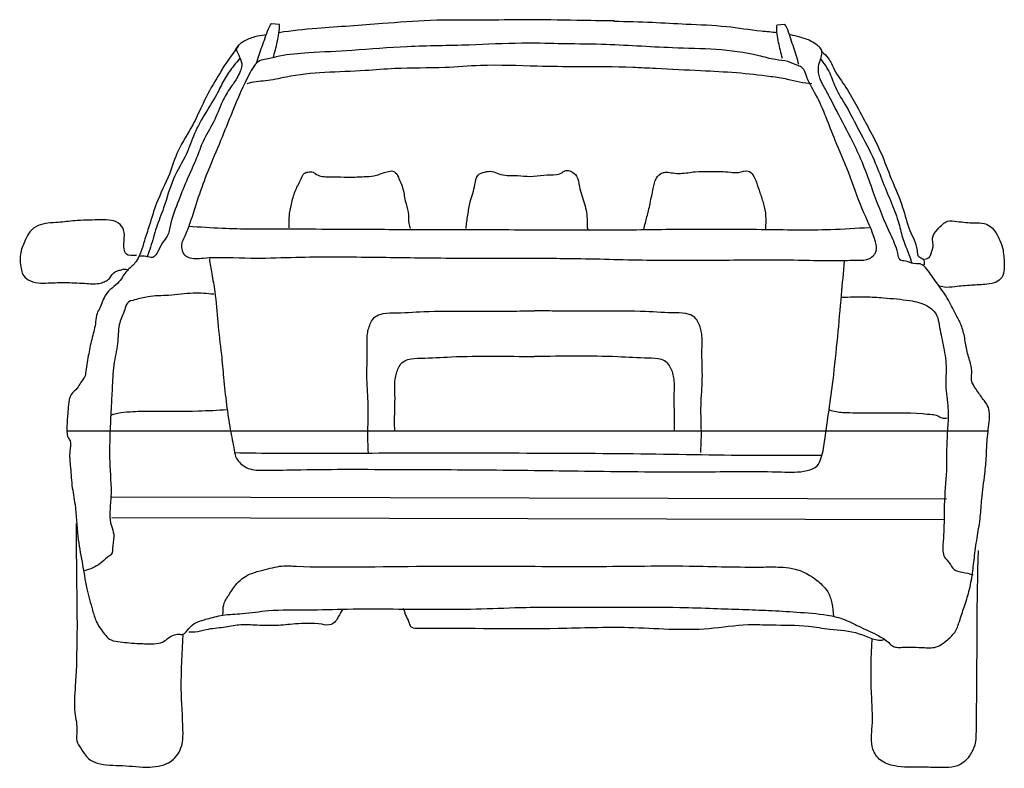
# Model space of a CAD drawing. Header units: millimetres. Extents: x 160.33 to 162.37, y 243.67 to 245.23.
import ezdxf

# ---------------------------------------------------------------- set-up
doc = ezdxf.new("R2010")
doc.units = ezdxf.units.MM
doc.header["$MEASUREMENT"] = 0
doc.layers.get('0').update_dxf_attribs({"color": 5})

msp = doc.modelspace()

# ---------------------------------------------------------------- linework, layer by layer
at = {"color": 7}
for p, q in [((160.8495, 245.2174), (160.8659, 245.216)), ((161.9149, 245.2154), (161.8985, 245.2144)), ((160.4242, 244.3724), (162.3373, 244.3724)), ((160.518, 244.2355), (162.2506, 244.2314)), ((160.5175, 244.1924), (162.2455, 244.1884))]:
    msp.add_line(p, q, dxfattribs=at)
for points, knots in [([(161.5605, 245.223), (161.5348, 245.2233), (161.4728, 245.224), (161.3826, 245.2262), (161.2811, 245.2237), (161.1827, 245.226), (161.0673, 245.2159), (160.9631, 245.2092), (160.8904, 245.2028), (160.8649, 245.1985)], [0, 0, 0, 0, 0.0130865, 0.0315417, 0.0459743, 0.0647681, 0.0815991, 0.1048393, 0.1182554, 0.1182554, 0.1182554, 0.1182554]), ([(161.8989, 245.1984), (161.8879, 245.1997), (161.8526, 245.2024), (161.7906, 245.2129), (161.7149, 245.2152), (161.6371, 245.2201), (161.587, 245.2212), (161.5604, 245.2218)], [0.90956096, 0.90956096, 0.90956096, 0.90956096, 0.91516129, 0.92740666, 0.94165728, 0.95360429, 0.96715149, 0.96715149, 0.96715149, 0.96715149]), ([(160.8181, 245.1353), (160.8211, 245.147), (160.8302, 245.1706), (160.8393, 245.1979), (160.8463, 245.2146), (160.8495, 245.2174)], [0.00089717, 0.00089717, 0.00089717, 0.00089717, 0.00705848, 0.01367692, 0.01585466, 0.01585466, 0.01585466, 0.01585466]), ([(160.8526, 245.1466), (160.8558, 245.1576), (160.8618, 245.1801), (160.8663, 245.2035), (160.8659, 245.2154)], [0.0017489, 0.0017489, 0.0017489, 0.0017489, 0.00757716, 0.01366641, 0.01366641, 0.01366641, 0.01366641]), ([(161.91, 245.1447), (161.9071, 245.1558), (161.9017, 245.1785), (161.8978, 245.2019), (161.8985, 245.2138)], [0.0017489, 0.0017489, 0.0017489, 0.0017489, 0.00757716, 0.01366641, 0.01366641, 0.01366641, 0.01366641]), ([(161.9442, 245.1325), (161.9415, 245.1443), (161.933, 245.1682), (161.9246, 245.1957), (161.9181, 245.2125), (161.9149, 245.2154)], [0.00089717, 0.00089717, 0.00089717, 0.00089717, 0.00705848, 0.01367692, 0.01585466, 0.01585466, 0.01585466, 0.01585466]), ([(160.7801, 245.1707), (160.7493, 245.1278), (160.7436, 245.1161), (160.7259, 245.0895), (160.7058, 245.0505), (160.6842, 245.0008), (160.6538, 244.9581), (160.6374, 244.9), (160.6107, 244.8507), (160.5973, 244.803), (160.5857, 244.7695), (160.5802, 244.7478), (160.5733, 244.7325), (160.5653, 244.718), (160.5463, 244.7048), (160.5331, 244.6771), (160.5022, 244.6599), (160.4965, 244.6319), (160.485, 244.6148), (160.4844, 244.5931), (160.4763, 244.5659), (160.4692, 244.5316), (160.4649, 244.5044), (160.4619, 244.4827), (160.4524, 244.4728), (160.4457, 244.459), (160.4302, 244.4482), (160.4278, 244.4276), (160.4258, 244.4057), (160.4247, 244.3866), (160.4239, 244.3699), (160.4256, 244.3594), (160.4347, 244.3482), (160.4283, 244.3271), (160.4324, 244.297), (160.4337, 244.2598), (160.444, 244.2111), (160.4447, 244.1573), (160.4565, 244.0996), (160.4643, 244.048), (160.4756, 244.0073), (160.4839, 243.9777), (160.4972, 243.9573), (160.5118, 243.9373), (160.5419, 243.9336), (160.5714, 243.9312), (160.6009, 243.9303), (160.6233, 243.9322), (160.6341, 243.9427), (160.6449, 243.9487), (160.6552, 243.9514), (160.6686, 243.9487), (160.6771, 243.9645), (160.6931, 243.9764), (160.7185, 243.983), (160.7501, 243.9919), (160.7933, 243.9927), (160.8515, 244.0024), (160.9246, 244.0003), (161.0108, 244.0036), (161.1313, 244.0029), (161.255, 244.0013), (161.3692, 244.0067), (161.4671, 244.0069), (161.5735, 244.0059), (161.6815, 244.0073), (161.7641, 244.0042), (161.8255, 244.002), (161.8828, 244.0002), (161.9413, 243.9963), (161.995, 243.993), (162.0403, 243.9823), (162.0745, 243.9635), (162.1059, 243.9505), (162.1278, 243.9369), (162.1377, 243.926), (162.148, 243.9227), (162.1705, 243.9243), (162.1983, 243.9231), (162.2317, 243.9216), (162.251, 243.938), (162.27, 243.953), (162.2783, 243.9795), (162.2879, 244.0077), (162.2986, 244.0407), (162.3051, 244.0766), (162.3092, 244.1155), (162.3148, 244.1546), (162.3217, 244.1935), (162.3241, 244.2366), (162.3301, 244.2782), (162.334, 244.3196), (162.3345, 244.3572), (162.3396, 244.3866), (162.3407, 244.4099), (162.3372, 244.4251), (162.3246, 244.4401), (162.3138, 244.4573), (162.301, 244.4747), (162.3042, 244.4937), (162.3007, 244.5151), (162.2919, 244.54), (162.2888, 244.5684), (162.2816, 244.5939), (162.267, 244.619), (162.2532, 244.6492), (162.2305, 244.6791), (162.2142, 244.7027), (162.2, 244.7201), (162.1828, 244.7176), (162.1706, 244.7249), (162.1518, 244.7256), (162.1485, 244.7517), (162.1272, 244.7937), (162.1033, 244.8546), (162.0816, 244.9171), (162.0577, 244.9713), (162.0315, 245.0193), (162.0099, 245.0617), (161.9963, 245.0868), (161.9876, 245.1027), (161.9845, 245.1157), (161.9847, 245.1297), (161.9889, 245.1434), (161.9935, 245.1553), (161.9904, 245.1669), (161.9818, 245.1726), (161.9672, 245.1836), (161.9476, 245.1888), (161.9326, 245.1929), (161.9253, 245.1944), (161.9246, 245.1946)], [0.1427516, 0.1427516, 0.1427516, 0.1427516, 0.1441207, 0.1491577, 0.1592131, 0.1662954, 0.1767689, 0.1855494, 0.1967554, 0.2051715, 0.2106866, 0.2148044, 0.2165516, 0.2192272, 0.2231216, 0.2279667, 0.2344574, 0.2396988, 0.2417508, 0.2447679, 0.2503915, 0.2562398, 0.2625008, 0.2646156, 0.2670974, 0.2692619, 0.2723491, 0.2761324, 0.2791232, 0.2837165, 0.2857809, 0.2876726, 0.2890104, 0.2927793, 0.2976017, 0.3047458, 0.3115836, 0.3228817, 0.3319707, 0.341553, 0.3493995, 0.3535351, 0.3570373, 0.3619053, 0.3651923, 0.3718659, 0.3771463, 0.3804333, 0.3827283, 0.3845789, 0.3866954, 0.3880729, 0.3909937, 0.3942555, 0.398394, 0.4040732, 0.4109949, 0.4202495, 0.4340319, 0.4481112, 0.4641835, 0.4954098, 0.51109, 0.5223418, 0.545301, 0.5652758, 0.5772893, 0.5873935, 0.5965795, 0.6064622, 0.6172914, 0.6239172, 0.6299773, 0.6370636, 0.6412013, 0.6429937, 0.6444456, 0.6465118, 0.6543688, 0.6589833, 0.6626123, 0.6668312, 0.6710489, 0.6763449, 0.6821303, 0.6886547, 0.6948862, 0.702056, 0.7087711, 0.7149814, 0.7239743, 0.7301846, 0.7361529, 0.7430687, 0.7453625, 0.747978, 0.7507787, 0.7551725, 0.7585599, 0.7610831, 0.7645543, 0.7695644, 0.7744681, 0.7790389, 0.7829391, 0.7892012, 0.7959495, 0.8016858, 0.8046248, 0.8060023, 0.8100116, 0.8119047, 0.8143755, 0.8213364, 0.8372718, 0.8468576, 0.8551737, 0.8673872, 0.8746748, 0.879399, 0.8819641, 0.8838557, 0.8861495, 0.8889869, 0.8911018, 0.8925526, 0.894527, 0.8969663, 0.9012549, 0.9047667, 0.9051149, 0.9051149, 0.9051149, 0.9051149]), ([(160.7756, 245.1646), (160.778, 245.1592), (160.783, 245.148), (160.7897, 245.1322), (160.7836, 245.1173), (160.777, 245.1015), (160.7615, 245.0823), (160.7446, 245.0522), (160.7305, 245.0125), (160.7068, 244.9763), (160.6933, 244.9354), (160.6741, 244.8958), (160.6562, 244.8496), (160.64, 244.8104), (160.6359, 244.7767), (160.6191, 244.7601), (160.614, 244.7436), (160.6026, 244.7292), (160.5884, 244.7355), (160.5793, 244.7348), (160.575, 244.7345)], [0.00393246, 0.00393246, 0.00393246, 0.00393246, 0.00694879, 0.01010811, 0.01212537, 0.01485463, 0.01885172, 0.0245582, 0.03238138, 0.04019022, 0.04641738, 0.05424055, 0.06257681, 0.07160269, 0.07590429, 0.07928738, 0.08300537, 0.08496544, 0.08747661, 0.08969513, 0.08969513, 0.08969513, 0.08969513]), ([(161.0505, 244.3276), (161.0499, 244.3395), (161.0483, 244.3725), (161.0519, 244.4233), (161.0455, 244.4824), (161.0494, 244.5313), (161.0465, 244.5712), (161.0531, 244.5938), (161.0621, 244.6087), (161.0789, 244.617), (161.1142, 244.6171), (161.2044, 244.6228), (161.3026, 244.62), (161.3792, 244.6214), (161.3956, 244.6217)], [0, 0, 0, 0, 0.006094, 0.0168189, 0.0258234, 0.0362585, 0.0417659, 0.0459866, 0.0480774, 0.0504159, 0.0550938, 0.0658437, 0.0966014, 0.1049292, 0.1049292, 0.1049292, 0.1049292]), ([(161.7406, 244.3276), (161.7412, 244.3395), (161.7428, 244.3725), (161.7393, 244.4233), (161.7456, 244.4824), (161.7418, 244.5313), (161.7446, 244.5712), (161.738, 244.5938), (161.729, 244.6087), (161.7122, 244.617), (161.677, 244.6171), (161.5868, 244.6228), (161.4886, 244.62), (161.4119, 244.6214), (161.3956, 244.6217)], [0, 0, 0, 0, 0.006094, 0.0168189, 0.0258234, 0.0362585, 0.0417659, 0.0459866, 0.0480774, 0.0504159, 0.0550938, 0.0658437, 0.0966014, 0.1049292, 0.1049292, 0.1049292, 0.1049292]), ([(161.1054, 244.3724), (161.1051, 244.3769), (161.1041, 244.4018), (161.1069, 244.4375), (161.104, 244.4774), (161.1107, 244.5), (161.1196, 244.515), (161.1364, 244.5232), (161.1717, 244.5233), (161.2591, 244.5289), (161.338, 244.5268), (161.3956, 244.5271)], [0.02353949, 0.02353949, 0.02353949, 0.02353949, 0.0258234, 0.03625846, 0.04176585, 0.04598659, 0.04807738, 0.05041587, 0.05509377, 0.06584368, 0.09515876, 0.09515876, 0.09515876, 0.09515876]), ([(161.6858, 244.3724), (161.686, 244.3769), (161.6871, 244.4018), (161.6842, 244.4375), (161.6871, 244.4774), (161.6805, 244.5), (161.6715, 244.515), (161.6547, 244.5232), (161.6194, 244.5233), (161.5321, 244.5289), (161.4531, 244.5268), (161.3956, 244.5271)], [0.02353949, 0.02353949, 0.02353949, 0.02353949, 0.0258234, 0.03625846, 0.04176585, 0.04598659, 0.04807738, 0.05041587, 0.05509377, 0.06584368, 0.09515876, 0.09515876, 0.09515876, 0.09515876])]:
    msp.add_open_spline(points, degree=3, knots=knots, dxfattribs=at)
for points, start_tangent, end_tangent in [([(160.7753, 245.1641), (160.7842, 245.1758), (160.7972, 245.184), (160.8204, 245.1918), (160.8388, 245.1945)], (0.593425, 0.80489), (0.992356, 0.123409)), ([(160.7989, 245.0929), (160.8366, 245.0992), (160.8794, 245.1072), (160.9599, 245.1165), (161.0437, 245.1205), (161.1052, 245.1248), (161.2095, 245.1269), (161.2831, 245.1311), (161.401, 245.1296), (161.4847, 245.1285), (161.5992, 245.1271), (161.6471, 245.1247), (161.741, 245.1201), (161.8145, 245.1158), (161.8862, 245.108), (161.9203, 245.1024), (161.9714, 245.0933)], (0.904907, 0.425609), (0.999412, -0.034278)), ([(161.2534, 244.7922), (161.2569, 244.82), (161.2619, 244.8478), (161.2717, 244.8833), (161.2781, 244.9033), (161.2921, 244.9094), (161.3077, 244.9107), (161.3215, 244.9059), (161.3386, 244.9026), (161.3602, 244.9023), (161.3866, 244.9004), (161.4145, 244.9031), (161.4409, 244.9044), (161.4533, 244.9088), (161.458, 244.9119), (161.4689, 244.9117), (161.4827, 244.9007), (161.4886, 244.879), (161.499, 244.8432), (161.5047, 244.8075), (161.5061, 244.7905)], (0.033863, 0.999426), (0.35577, -0.934573)), ([(160.7204, 244.7294), (160.7251, 244.6986), (160.7315, 244.661), (160.7375, 244.5977), (160.7452, 244.531), (160.7497, 244.4831), (160.7558, 244.4267), (160.7637, 244.3754), (160.7717, 244.3326), (160.7766, 244.3154), (160.785, 244.3051), (160.7969, 244.2964), (160.831, 244.2908), (160.8977, 244.2917), (161.1011, 244.2925), (161.3164, 244.2914), (161.5249, 244.2888), (161.7513, 244.2876), (161.9085, 244.2873), (161.9615, 244.2901), (161.9822, 244.3), (161.9909, 244.317), (161.9982, 244.3545), (162.0152, 244.4772), (162.0249, 244.5676), (162.0328, 244.6546), (162.0389, 244.7245)], (0.077473, -0.996994), (0.074071, 0.997253)), ([(160.4439, 244.1804), (160.4418, 243.8425), (160.4411, 243.7881), (160.4452, 243.7495), (160.4449, 243.7291), (160.4538, 243.7131), (160.4694, 243.6925), (160.4874, 243.6832), (160.5396, 243.678), (160.5963, 243.675), (160.6418, 243.688), (160.6627, 243.7195), (160.6654, 243.7512), (160.6619, 243.8374), (160.6656, 243.9508)], (-0.012801, -0.999918), (0.019428, 0.999811)), ([(162.3168, 244.1243), (162.3128, 243.8114), (162.3121, 243.7524), (162.3094, 243.7207), (162.3001, 243.7004), (162.2794, 243.6803), (162.2294, 243.6741), (162.1976, 243.6745), (162.1432, 243.6775), (162.1138, 243.6892), (162.0982, 243.7121), (162.0965, 243.7597), (162.0951, 243.8278), (162.0966, 243.9411)], (-0.040779, -0.999168), (0.060714, 0.998155)), ([(160.7479, 243.9916), (160.7499, 244.0113), (160.761, 244.0326), (160.7774, 244.0557), (160.8081, 244.0767), (160.8315, 244.0836), (160.871, 244.092), (160.9014, 244.0917), (161.0125, 244.0902), (161.2884, 244.0921), (161.5051, 244.0911), (161.7165, 244.092), (161.8705, 244.09), (161.9117, 244.0895), (161.9367, 244.0856), (161.967, 244.0726), (161.9848, 244.0599), (162.0042, 244.0382), (162.0128, 244.0148), (162.0161, 243.9879)], (0.190198, 0.981746), (0.086844, -0.996222)), ([(161.1224, 244.0047), (161.1276, 243.9903), (161.1346, 243.9759), (161.1381, 243.9669), (161.1506, 243.9632), (161.1721, 243.9629), (161.4443, 243.963), (161.5913, 243.9647), (161.7578, 243.9626), (161.8389, 243.9705), (161.8872, 243.9699), (161.9642, 243.9671), (162.0089, 243.9612), (162.0697, 243.9515), (162.1233, 243.94)], (0.525514, -0.850785), (0.941191, 0.337876))]:
    msp.add_spline(points, degree=3, dxfattribs=dict(at, start_tangent=start_tangent, end_tangent=end_tangent))
for points in [[(161.4451, 245.1757), (161.3692, 245.1767), (161.2598, 245.1729), (161.131, 245.1694), (161.0164, 245.1619), (160.9263, 245.1566), (160.8657, 245.1497), (160.8386, 245.1436), (160.8244, 245.1399), (160.8153, 245.1323), (160.8048, 245.1157), (160.7675, 245.0337), (160.7436, 244.9748), (160.7171, 244.9109), (160.6971, 244.8571), (160.6797, 244.8034), (160.669, 244.7765), (160.6624, 244.7586), (160.6635, 244.747), (160.6673, 244.7392), (160.6762, 244.7327), (160.7083, 244.731), (160.8061, 244.731), (160.8898, 244.7325), (161.0455, 244.7331), (161.1793, 244.7314), (161.3492, 244.7305), (161.4718, 244.7302), (161.6288, 244.7269), (161.7575, 244.7266), (161.8943, 244.7274), (161.9586, 244.7266), (162.0229, 244.7257), (162.0667, 244.7265), (162.0912, 244.73), (162.1003, 244.7376), (162.1042, 244.744), (162.1032, 244.7646), (162.0758, 244.8331), (162.0472, 244.9093), (162.0197, 244.9752), (161.9797, 245.0696), (161.9584, 245.1123), (161.9521, 245.1252), (161.9419, 245.1305), (161.9214, 245.1385), (161.8957, 245.1427), (161.8611, 245.1508), (161.6822, 245.1672), (161.5343, 245.1742), (161.4443, 245.1754)], [(161.9926, 245.1588), (162.0053, 245.1457), (162.0179, 245.1224), (162.0419, 245.0848), (162.0646, 245.0459), (162.0898, 244.9992), (162.1149, 244.9487), (162.1361, 244.8956), (162.1598, 244.8361), (162.1747, 244.7883), (162.1896, 244.7469), (162.1933, 244.734), (162.2022, 244.7287), (162.2047, 244.7171)], [(160.7828, 245.1448), (160.7712, 245.1303), (160.7529, 245.1044), (160.7378, 245.0752), (160.7128, 245.0331), (160.6893, 244.9893), (160.6725, 244.9471), (160.6457, 244.8952), (160.6253, 244.835), (160.6101, 244.7944), (160.5981, 244.7538), (160.5913, 244.7343)], [(161.9896, 245.1436), (162.0064, 245.1185), (162.02, 245.0857), (162.0429, 245.045), (162.0687, 244.9964), (162.1006, 244.9338), (162.1187, 244.8885), (162.1368, 244.8447), (162.1518, 244.8025), (162.1607, 244.7697), (162.1728, 244.7385), (162.1788, 244.7197)], [(160.8861, 244.7938), (160.8864, 244.8201), (160.8914, 244.8464), (160.8995, 244.8726), (160.9107, 244.8957), (160.917, 244.9064), (160.9248, 244.9094), (160.9356, 244.9093), (160.9402, 244.9061), (160.965, 244.8996), (160.9851, 244.8994), (161.0146, 244.899), (161.0456, 244.9001), (161.0673, 244.9029), (161.0798, 244.9074), (161.0922, 244.9104), (161.0984, 244.9118), (161.1092, 244.9055), (161.1137, 244.8962), (161.1212, 244.8775), (161.1271, 244.8495), (161.133, 244.8262), (161.1342, 244.803), (161.1372, 244.7921)], [(161.6223, 244.7905), (161.6256, 244.8044), (161.6321, 244.8291), (161.6387, 244.86), (161.642, 244.8755), (161.6485, 244.8971), (161.661, 244.9077), (161.6688, 244.9092), (161.6827, 244.9075), (161.6984, 244.9066), (161.7292, 244.91), (161.7587, 244.9109), (161.7818, 244.9106), (161.8022, 244.9091), (161.8191, 244.9088), (161.8393, 244.9116), (161.8485, 244.9038), (161.8561, 244.8882), (161.8635, 244.8664), (161.871, 244.8431), (161.8753, 244.8183), (161.875, 244.7919)], [(160.5688, 244.7365), (160.5479, 244.7393), (160.5431, 244.7655), (160.5421, 244.7899), (160.5313, 244.8035), (160.5118, 244.8099), (160.4885, 244.8102), (160.4407, 244.8083), (160.4064, 244.8051), (160.3647, 244.7983), (160.3474, 244.7851), (160.3386, 244.7693), (160.3285, 244.7425), (160.3293, 244.7095), (160.3328, 244.6972), (160.3437, 244.686), (160.3644, 244.6796), (160.3852, 244.6794), (160.4244, 244.6801), (160.466, 244.6783), (160.4942, 244.6792), (160.504, 244.6828), (160.5127, 244.6888), (160.5251, 244.7033), (160.5337, 244.7056), (160.5411, 244.708), (160.5521, 244.7066)], [(162.2055, 244.7285), (162.2153, 244.7332), (162.2191, 244.7405), (162.223, 244.7588), (162.222, 244.7723), (162.232, 244.7905), (162.2431, 244.8014), (162.253, 244.8074), (162.2726, 244.8071), (162.3093, 244.8042), (162.3289, 244.8027), (162.3507, 244.7878), (162.3603, 244.7705), (162.3674, 244.7521), (162.3696, 244.7349), (162.3707, 244.7202), (162.3705, 244.708), (162.3654, 244.6909), (162.3542, 244.6813), (162.3346, 244.6767), (162.3027, 244.6746), (162.2684, 244.6714), (162.2464, 244.6705), (162.2336, 244.6733)], [(160.7296, 244.6559), (160.6869, 244.6581), (160.6356, 244.6536), (160.5928, 244.6508), (160.5654, 244.6443), (160.5499, 244.6377), (160.5446, 244.6241), (160.534, 244.5969), (160.5301, 244.5594), (160.5227, 244.5151), (160.5187, 244.4656), (160.5164, 244.4246), (160.5141, 244.3751), (160.5132, 244.3085), (160.5157, 244.2351), (160.5136, 244.2009), (160.5167, 244.1753), (160.5216, 244.1581), (160.5196, 244.1343), (160.5159, 244.1155), (160.509, 244.1105), (160.4934, 244.097), (160.4608, 244.0821)], [(162.033, 244.6496), (162.0826, 244.6507), (162.1201, 244.6485), (162.1748, 244.6427), (162.2105, 244.632), (162.2308, 244.6112), (162.2356, 244.5924), (162.2437, 244.5513), (162.2499, 244.5068), (162.2494, 244.4675), (162.2539, 244.4197), (162.2535, 244.3838), (162.2512, 244.3412), (162.2506, 244.2899), (162.2462, 244.2183), (162.2459, 244.1892), (162.2435, 244.1363), (162.2466, 244.1107), (162.2567, 244.0986), (162.2667, 244.0848), (162.2838, 244.0794), (162.3059, 244.074)], [(160.5178, 244.406), (160.5298, 244.4092), (160.5555, 244.4123), (160.5999, 244.4135), (160.6974, 244.4139), (160.7572, 244.4166)], [(162.0078, 244.416), (162.0214, 244.4124), (162.0504, 244.4103), (162.1, 244.4097), (162.2008, 244.4084), (162.2213, 244.4064), (162.2315, 244.4046), (162.2417, 244.3993), (162.252, 244.3992)], [(160.7719, 244.3273), (160.8625, 244.3261), (161.0864, 244.3267), (161.3633, 244.3266), (161.6162, 244.325), (161.8674, 244.3218), (161.9905, 244.322)], [(160.997, 244.0027), (160.9879, 243.9867), (160.9824, 243.9779), (160.9733, 243.9708), (160.9536, 243.9711), (160.8981, 243.9718), (160.8587, 243.9687), (160.8139, 243.9693), (160.7817, 243.9697), (160.7493, 243.9647), (160.7135, 243.9598), (160.6901, 243.9548), (160.6776, 243.9549)]]:
    msp.add_spline(points, degree=3, dxfattribs=at)
at = {"color": 7, "start_tangent": (0.958706, -0.284399)}
msp.add_spline([(160.6771, 244.7973), (160.7471, 244.793), (160.8685, 244.7915), (161.0633, 244.7907), (161.2257, 244.7903), (161.412, 244.7896), (161.5641, 244.7894), (161.7026, 244.791), (161.8667, 244.7906), (162.0102, 244.7905), (162.0906, 244.7946)], degree=3, dxfattribs=at)

doc.saveas('drawing.dxf')
